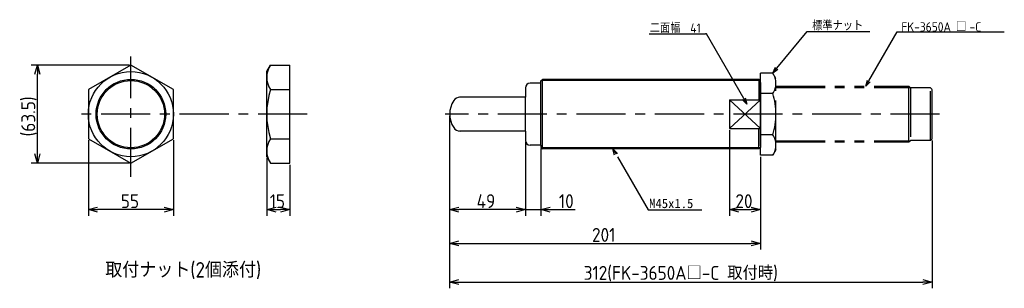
# Model space of a CAD drawing. Extents: x -94 to 542, y 76 to 250.
import ezdxf

# ---------------------------------------------------------------- set-up
doc = ezdxf.new("R2010")
doc.units = 0
doc.header["$PDMODE"] = 3
doc.header["$PDSIZE"] = 2
doc.linetypes.add('CENTER', pattern=[50.8, 31.75, -6.35, 6.35, -6.35])
doc.linetypes.add('PHANTOM', pattern=[63.5, 31.75, -6.35, 6.35, -6.35, 6.35, -6.35])
doc.layers.get('0').update_dxf_attribs({"linetype": 'CONTINUOUS'})
doc.layers.get('DEFPOINTS').update_dxf_attribs({"linetype": 'CONTINUOUS'})
for name, color, linetype in [('35-0-CON', 7, 'CONTINUOUS'), ('図形', 7, 'CONTINUOUS'), ('寸法_文字', 3, 'CONTINUOUS')]:
    doc.layers.add(name, color=color, linetype=linetype)
doc.layers.get('0').off()
doc.styles.add('DIMENSION', font='isocp.shx', dxfattribs={"bigfont": 'bigfont.shx'})
doc.dimstyles.get("Standard").update_dxf_attribs({"dimtxt": 0.18, "dimasz": 0.18, "dimexe": 0.18, "dimexo": 0.0625, "dimgap": 0.09, "dimtad": 0, "dimtih": 1, "dimtoh": 1, "dimzin": 0, "dimcen": 0.09, "dimazin": 3, "dimtfac": 1, "dimtofl": 0, "dimtmove": 0, "dimatfit": 3})

# ---------------------------------------------------------------- blocks, each defined once
blk = doc.blocks.new('_OPEN30')
at = {"color": 0, "linetype": 'BYBLOCK'}
for p, q in [((-1, 0.27), (0, 0)), ((0, 0), (-1, -0.27)), ((0, 0), (-1, 0))]:
    blk.add_line(p, q, dxfattribs=at)
blk = doc.blocks.new('*U80')
at = {"layer": '寸法_文字', "color": 3, "style": 'DIMENSION'}
blk.add_text('15', height=9, dxfattribs=at).set_placement((67.29, 127.84))
blk = doc.blocks.new('*D79')
at = {"layer": 'DEFPOINTS', "color": 0}
for p in [(65.38, 161.09), (80.38, 156.84), (80.38, 126.84)]:
    blk.add_point(p, dxfattribs=at)
at = {"layer": '寸法_文字', "color": 3}
for p, q in [((65.38, 160.09), (65.38, 122.84)), ((80.38, 155.84), (80.38, 122.84)), ((71.38, 126.84), (74.38, 126.84))]:
    blk.add_line(p, q, dxfattribs=at)
at = {"layer": '寸法_文字'}
blk.add_blockref('*U80', (0, 0), dxfattribs=at)
at = {"layer": '寸法_文字', "color": 3, "xscale": 6, "yscale": 6, "zscale": 6, "rotation": 180}
blk.add_blockref('_OPEN30', (65.38, 126.84), dxfattribs=at)
at = {"layer": '寸法_文字', "color": 3, "xscale": 6, "yscale": 6, "zscale": 6}
blk.add_blockref('_OPEN30', (80.38, 126.84), dxfattribs=at)
blk = doc.blocks.new('*U82')
at = {"layer": '寸法_文字', "color": 3, "style": 'DIMENSION'}
blk.add_text('55', height=9, dxfattribs=at).set_placement((-28.96, 127.84))
blk = doc.blocks.new('*D81')
at = {"layer": 'DEFPOINTS', "color": 0}
for p in [(-49.98, 172.72), (5.02, 172.72), (-49.98, 126.84)]:
    blk.add_point(p, dxfattribs=at)
at = {"layer": '寸法_文字', "color": 3}
for p, q in [((-49.98, 171.72), (-49.98, 122.84)), ((5.02, 171.72), (5.02, 122.84)), ((-0.98, 126.84), (-43.98, 126.84))]:
    blk.add_line(p, q, dxfattribs=at)
at = {"layer": '寸法_文字'}
blk.add_blockref('*U82', (0, 0), dxfattribs=at)
at = {"layer": '寸法_文字', "color": 3, "xscale": 6, "yscale": 6, "zscale": 6, "rotation": 180}
blk.add_blockref('_OPEN30', (-49.98, 126.84), dxfattribs=at)
at = {"layer": '寸法_文字', "color": 3, "xscale": 6, "yscale": 6, "zscale": 6}
blk.add_blockref('_OPEN30', (5.02, 126.84), dxfattribs=at)
blk = doc.blocks.new('*U84')
at = {"layer": '寸法_文字', "color": 3, "style": 'DIMENSION'}
blk.add_text('(63.5)', height=9, rotation=90, dxfattribs=at).set_placement((-84.36, 174.19))
blk = doc.blocks.new('*D83')
at = {"layer": 'DEFPOINTS', "color": 0}
for p in [(-82.91, 220.35), (-22.48, 220.35), (-22.48, 156.84)]:
    blk.add_point(p, dxfattribs=at)
at = {"layer": '寸法_文字', "color": 3}
for p, q in [((-23.48, 220.35), (-86.91, 220.35)), ((-82.91, 162.84), (-82.91, 214.35)), ((-23.48, 156.84), (-86.91, 156.84))]:
    blk.add_line(p, q, dxfattribs=at)
at = {"layer": '寸法_文字', "color": 3, "xscale": 6, "yscale": 6, "zscale": 6}
for p, rotation in [((-82.91, 220.35), 90), ((-82.91, 156.84), 270)]:
    blk.add_blockref('_OPEN30', p, dxfattribs=dict(at, rotation=rotation))
at = {"layer": '寸法_文字'}
blk.add_blockref('*U84', (0, 0), dxfattribs=at)
blk = doc.blocks.new('*U116')
at = {"layer": '寸法_文字', "style": 'DIMENSION'}
blk.add_text('取付ナット(2個添付)', height=9.9999, dxfattribs=at).set_placement((-39.06, 82.94))
blk = doc.blocks.new('*U101')
at = {"layer": '寸法_文字', "color": 3, "style": 'DIMENSION'}
blk.add_text('49', height=9, dxfattribs=at).set_placement((201.11, 127.84))
blk = doc.blocks.new('*D100')
at = {"layer": 'DEFPOINTS', "color": 0}
for p in [(183.68, 188.59), (232.68, 171.59), (183.68, 126.84)]:
    blk.add_point(p, dxfattribs=at)
at = {"layer": '寸法_文字', "color": 3}
for p, q in [((183.68, 187.59), (183.68, 122.84)), ((232.68, 170.59), (232.68, 122.84)), ((226.68, 126.84), (189.68, 126.84))]:
    blk.add_line(p, q, dxfattribs=at)
at = {"layer": '寸法_文字'}
blk.add_blockref('*U101', (0, 0), dxfattribs=at)
at = {"layer": '寸法_文字', "color": 3, "xscale": 6, "yscale": 6, "zscale": 6, "rotation": 180}
blk.add_blockref('_OPEN30', (183.68, 126.84), dxfattribs=at)
at = {"layer": '寸法_文字', "color": 3, "xscale": 6, "yscale": 6, "zscale": 6}
blk.add_blockref('_OPEN30', (232.68, 126.84), dxfattribs=at)
blk = doc.blocks.new('*U103')
at = {"layer": '寸法_文字', "color": 3, "style": 'DIMENSION'}
blk.add_text('10', height=9, dxfattribs=at).set_placement((254.33, 127.84))
blk = doc.blocks.new('*D102')
at = {"layer": 'DEFPOINTS', "color": 0}
for p in [(232.68, 171.59), (242.68, 167.09), (242.68, 126.84)]:
    blk.add_point(p, dxfattribs=at)
at = {"layer": '寸法_文字', "color": 3}
for p, q in [((232.68, 170.59), (232.68, 122.84)), ((242.68, 166.09), (242.68, 122.84)), ((226.68, 126.84), (220.68, 126.84)), ((232.68, 126.84), (242.68, 126.84)), ((248.68, 126.84), (264.79, 126.84))]:
    blk.add_line(p, q, dxfattribs=at)
at = {"layer": '寸法_文字'}
blk.add_blockref('*U103', (0, 0), dxfattribs=at)
at = {"layer": '寸法_文字', "color": 3, "xscale": 6, "yscale": 6, "zscale": 6}
blk.add_blockref('_OPEN30', (232.68, 126.84), dxfattribs=at)
at = {"layer": '寸法_文字', "color": 3, "xscale": 6, "yscale": 6, "zscale": 6, "rotation": 180}
blk.add_blockref('_OPEN30', (242.68, 126.84), dxfattribs=at)
blk = doc.blocks.new('*U105')
at = {"layer": '寸法_文字', "color": 3, "style": 'DIMENSION'}
blk.add_text('201', height=9, dxfattribs=at).set_placement((275.75, 106))
blk = doc.blocks.new('*D104')
at = {"layer": 'DEFPOINTS', "color": 0}
for p in [(183.68, 188.59), (384.68, 162.04), (384.68, 105)]:
    blk.add_point(p, dxfattribs=at)
at = {"layer": '寸法_文字', "color": 3}
for p, q in [((183.68, 187.59), (183.68, 101)), ((384.68, 161.04), (384.68, 101)), ((189.68, 105), (378.68, 105))]:
    blk.add_line(p, q, dxfattribs=at)
at = {"layer": '寸法_文字'}
blk.add_blockref('*U105', (0, 0), dxfattribs=at)
at = {"layer": '寸法_文字', "color": 3, "xscale": 6, "yscale": 6, "zscale": 6, "rotation": 180}
blk.add_blockref('_OPEN30', (183.68, 105), dxfattribs=at)
at = {"layer": '寸法_文字', "color": 3, "xscale": 6, "yscale": 6, "zscale": 6}
blk.add_blockref('_OPEN30', (384.68, 105), dxfattribs=at)
blk = doc.blocks.new('*U107')
at = {"layer": '寸法_文字', "color": 3, "style": 'DIMENSION'}
blk.add_text('20', height=9, dxfattribs=at).set_placement((368.49, 127.84))
blk = doc.blocks.new('*D106')
at = {"layer": 'DEFPOINTS', "color": 0}
for p in [(364.68, 179.32), (384.68, 162.04), (384.68, 126.84)]:
    blk.add_point(p, dxfattribs=at)
at = {"layer": '寸法_文字', "color": 3}
for p, q in [((364.68, 178.32), (364.68, 122.84)), ((384.68, 161.04), (384.68, 122.84)), ((370.68, 126.84), (378.68, 126.84))]:
    blk.add_line(p, q, dxfattribs=at)
at = {"layer": '寸法_文字'}
blk.add_blockref('*U107', (0, 0), dxfattribs=at)
at = {"layer": '寸法_文字', "color": 3, "xscale": 6, "yscale": 6, "zscale": 6, "rotation": 180}
blk.add_blockref('_OPEN30', (364.68, 126.84), dxfattribs=at)
at = {"layer": '寸法_文字', "color": 3, "xscale": 6, "yscale": 6, "zscale": 6}
blk.add_blockref('_OPEN30', (384.68, 126.84), dxfattribs=at)
blk = doc.blocks.new('*U109')
at = {"layer": '寸法_文字', "color": 3, "style": 'DIMENSION'}
blk.add_text('312(FK-3650A□-C 取付時)', height=9, dxfattribs=at).set_placement((270.36, 81.45))
blk = doc.blocks.new('*D108')
at = {"layer": 'DEFPOINTS', "color": 0}
for p in [(183.68, 188.59), (495.68, 172.59), (495.68, 80)]:
    blk.add_point(p, dxfattribs=at)
at = {"layer": '寸法_文字', "color": 3}
for p, q in [((183.68, 187.59), (183.68, 76)), ((495.68, 171.59), (495.68, 76)), ((189.68, 80), (489.68, 80))]:
    blk.add_line(p, q, dxfattribs=at)
at = {"layer": '寸法_文字'}
blk.add_blockref('*U109', (0, 0), dxfattribs=at)
at = {"layer": '寸法_文字', "color": 3, "xscale": 6, "yscale": 6, "zscale": 6, "rotation": 180}
blk.add_blockref('_OPEN30', (183.68, 80), dxfattribs=at)
at = {"layer": '寸法_文字', "color": 3, "xscale": 6, "yscale": 6, "zscale": 6}
blk.add_blockref('_OPEN30', (495.68, 80), dxfattribs=at)
blk = doc.blocks.new('*U118')
at = {"layer": '寸法_文字', "style": 'DIMENSION'}
for s, p in [('□', (511.2, 242.01)), ('FK-3650A', (475.77, 242.01)), ('-C', (519.92, 242.01))]:
    blk.add_text(s, height=6, dxfattribs=at).set_placement(p)
blk = doc.blocks.new('*U119')
at = {"layer": '寸法_文字', "style": 'DIMENSION'}
for s, p in [('二面幅', (313.1, 241.21)), ('41', (339.29, 241.21))]:
    blk.add_text(s, height=6, dxfattribs=at).set_placement(p)
blk = doc.blocks.new('*U120')
at = {"layer": '寸法_文字', "style": 'DIMENSION'}
blk.add_text('標準ナット', height=6, dxfattribs=at).set_placement((418.11, 242.74))
blk = doc.blocks.new('*U121')
at = {"layer": '寸法_文字', "linetype": 'BYBLOCK'}
blk.add_line((312.04, 126.66), (312.58, 126.66), dxfattribs=at)
for points in [[(292.27, 160.9), (312.04, 126.66)], [(312.58, 126.66), (346.71, 126.66)]]:
    blk.add_lwpolyline(points, dxfattribs=at)
at = {"layer": '寸法_文字', "color": 0, "xscale": 4, "yscale": 4, "zscale": 4, "rotation": 119.9999999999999}
blk.add_blockref('_OPEN30', (289.27, 166.09), dxfattribs=at)
at = {"layer": '寸法_文字'}
blk.add_text('M45x1.5', height=6, dxfattribs=at).set_placement((312.71, 127.86))

msp = doc.modelspace()

# ---------------------------------------------------------------- linework, layer by layer
at = {"layer": '35-0-CON'}
msp.add_line((384.684, 168.094), (384.684, 210.094), dxfattribs=at)
at = {"layer": '図形', "color": 3, "linetype": 'CENTER'}
for p, q in [((-22.477, 148.065), (-22.477, 225.858)), ((91.556, 188.594), (-56.591, 188.594)), ((500.579, 188.594), (180.684, 188.594))]:
    msp.add_line(p, q, dxfattribs=at)
at = {"layer": '図形', "color": 0}
for p, q in [((65.376, 216.094), (67.83, 220.344)), ((67.83, 220.344), (80.376, 220.344)), ((68.409, 220.348), (80.376, 220.348)), ((80.376, 210.344), (80.376, 220.348)), ((80.376, 156.844), (80.376, 220.344)), ((65.376, 161.094), (65.376, 216.094)), ((65.376, 210.344), (65.376, 215.094)), ((65.376, 162.094), (65.376, 211.094)), ((80.376, 156.84), (80.376, 210.344)), ((67.83, 204.469), (80.376, 204.469)), ((67.83, 172.719), (80.376, 172.719)), ((65.376, 161.094), (67.83, 156.844)), ((67.83, 156.844), (80.376, 156.844)), ((68.409, 156.84), (80.376, 156.84))]:
    msp.add_line(p, q, dxfattribs=at)
at = {"layer": '図形'}
for p, q in [((242.684, 210.094), (243.684, 211.094)), ((383.684, 211.094), (243.684, 211.094)), ((243.684, 166.094), (243.684, 211.094)), ((384.684, 210.094), (383.684, 211.094)), ((383.684, 211.094), (383.684, 197.868)), ((232.684, 205.594), (232.684, 199.594)), ((242.684, 208.594), (235.684, 208.594)), ((242.684, 208.594), (242.684, 210.094)), ((242.684, 168.594), (242.684, 208.594)), ((384.684, 209.094), (384.684, 167.094)), ((232.324, 199.594), (189.964, 199.594)), ((232.684, 177.594), (232.684, 199.594)), ((364.684, 197.868), (364.684, 179.321)), ((364.684, 197.868), (384.684, 197.868)), ((364.684, 179.321), (384.684, 179.321)), ((383.684, 166.094), (383.684, 179.321)), ((232.684, 177.594), (189.964, 177.594)), ((232.684, 177.594), (232.684, 171.594)), ((242.684, 168.594), (235.684, 168.594)), ((242.684, 168.594), (242.684, 167.094)), ((242.684, 167.094), (243.684, 166.094)), ((383.684, 166.094), (243.684, 166.094)), ((384.684, 167.094), (383.684, 166.094))]:
    msp.add_line(p, q, dxfattribs=at)
at = {"layer": '図形', "color": 3}
for p, q in [((384.434, 210.344), (242.934, 210.344)), ((384.684, 179.321), (364.684, 197.868)), ((364.684, 179.321), (384.684, 197.868)), ((384.434, 166.844), (242.934, 166.844))]:
    msp.add_line(p, q, dxfattribs=at)
at = {"layer": '図形', "color": 5, "linetype": 'PHANTOM'}
for p, q in [((392.629, 215.152), (384.684, 215.152)), ((384.684, 210.094), (384.684, 215.152)), ((394.684, 211.594), (392.629, 215.152)), ((394.684, 165.594), (394.684, 211.594)), ((394.684, 206.594), (480.684, 206.594)), ((394.684, 205.844), (481.434, 205.844)), ((481.684, 205.594), (480.684, 206.594)), ((480.684, 205.594), (480.684, 206.594)), ((480.684, 188.594), (480.684, 205.594)), ((481.684, 205.594), (481.684, 171.594)), ((494.684, 205.594), (481.684, 205.594)), ((494.684, 171.594), (494.684, 205.594)), ((494.684, 205.594), (495.684, 204.594)), ((495.684, 172.594), (495.684, 204.594)), ((392.63, 201.873), (384.684, 201.873)), ((480.684, 171.594), (480.684, 188.594)), ((392.63, 175.315), (384.684, 175.315)), ((495.684, 172.594), (494.684, 171.594)), ((384.684, 162.036), (384.684, 167.094)), ((394.684, 165.594), (392.63, 162.036)), ((394.684, 171.344), (481.434, 171.344)), ((394.684, 170.594), (480.684, 170.594)), ((480.684, 170.594), (481.684, 171.594)), ((480.684, 171.594), (480.684, 170.594)), ((494.684, 171.594), (481.684, 171.594)), ((392.63, 162.036), (384.684, 162.036))]:
    msp.add_line(p, q, dxfattribs=at)
at = {"layer": '図形'}
msp.add_lwpolyline([(-49.977, 172.717), (-22.477, 156.84), (5.023, 172.717), (5.023, 204.471), (-22.477, 220.348), (-49.977, 204.471)], close=True, dxfattribs=at)
for radius in [27.5, 21.75]:
    msp.add_circle((-22.477, 188.594), radius, dxfattribs=at)
at = {"layer": '図形', "color": 3}
msp.add_circle((-22.477, 188.594), 22.5, dxfattribs=at)
at = {"layer": '図形', "color": 0}
for centre, radius, start, end in [((79.441, 212.407), 14.065, 145.64385, 214.35615), ((117.974, 188.594), 52.598, 162.433119, 197.566881), ((79.458, 164.782), 14.079, 145.681866, 214.318134)]:
    msp.add_arc(centre, radius, start, end, dxfattribs=at)
at = {"layer": '図形', "color": 5, "linetype": 'PHANTOM'}
for centre, radius, start, end in [((382.927, 208.513), 11.757, 325.61578, 34.38422), ((350.738, 188.594), 43.946, 342.41206, 17.58794), ((382.927, 168.676), 11.757, 325.61574, 34.38424)]:
    msp.add_arc(centre, radius, start, end, dxfattribs=at)
at = {"layer": '図形'}
for centre, radius, start, end in [((235.684, 205.594), 3, 90, 180), ((190.464, 194.594), 5, 90, 146.944195), ((199.684, 188.594), 16, 146.944274, 213.05573), ((190.464, 182.594), 5, 213.05581, 270), ((235.684, 171.594), 3, 180, 270)]:
    msp.add_arc(centre, radius, start, end, dxfattribs=at)
at = {"layer": '寸法_文字', "linetype": 'BYBLOCK'}
for p, q in [((349.727, 240.422), (349.187, 240.422)), ((414.812, 241.919), (415.352, 241.919)), ((473.127, 241.869), (473.667, 241.869))]:
    msp.add_line(p, q, dxfattribs=at)
for points in [[(312.653, 240.422), (349.187, 240.422)], [(373.867, 198.61), (349.727, 240.422)], [(395.182, 218.232), (414.812, 241.919)], [(415.352, 241.919), (455.443, 241.919)], [(454.762, 210.058), (473.127, 241.869)], [(473.667, 241.869), (542.395, 241.869)]]:
    msp.add_lwpolyline(points, dxfattribs=at)

# ---------------------------------------------------------------- block references
at = {"layer": '寸法_文字'}
for name in ['*U120', '*U118', '*U119', '*U121', '*U116']:
    msp.add_blockref(name, (0, 0), dxfattribs=at)
at = {"layer": '寸法_文字', "color": 3, "xscale": 4, "yscale": 4, "zscale": 4}
for p, rotation in [((392.63, 215.152), 230.350051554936), ((452.762, 206.594), 239.9999999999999), ((375.867, 195.146), 300)]:
    msp.add_blockref('_OPEN30', p, dxfattribs=dict(at, rotation=rotation))

# ---------------------------------------------------------------- dimensions: what is measured, and where the dimension line sits
at = {"layer": '寸法_文字'}
dim = msp.add_linear_dim(base=(-82.908, 220.348), p1=(-22.477, 156.84), p2=(-22.477, 220.348), angle=90, dimstyle='Standard', override={"dimscale": 2, "dimdec": 1, "dimpost": '(<>)'}, dxfattribs=at)
dim.commit()
dim.dimension.update_dxf_attribs({"geometry": '*D83', "text_midpoint": (-88.858, 188.594)})
for base, p1, p2, override, picture, middle in [((183.684, 126.84), (232.684, 171.594), (183.684, 188.594), {"dimscale": 2}, '*D100', (208.184, 132.34)), ((384.684, 105), (183.684, 188.594), (384.684, 162.036), {"dimscale": 2}, '*D104', (284.184, 110.501)), ((495.684, 80), (183.684, 188.594), (495.684, 172.594), {"dimscale": 2, "dimpost": '(FK-3650A□-C 取付時)'}, '*D108', (339.684, 85.95)), ((384.684, 126.84), (364.684, 179.321), (384.684, 162.036), {"dimscale": 2}, '*D106', (374.684, 132.341)), ((-49.977, 126.84), (5.023, 172.717), (-49.977, 172.717), {"dimscale": 2}, '*D81', (-22.477, 132.34)), ((242.684, 126.84), (232.684, 171.594), (242.684, 167.094), {"dimscale": 2}, '*D102', (259.737, 132.34)), ((80.376, 126.84), (65.376, 161.094), (80.376, 156.84), {"dimscale": 2}, '*D79', (72.876, 132.34))]:
    dim = msp.add_linear_dim(base=base, p1=p1, p2=p2, dimstyle='Standard', override=override, dxfattribs=at)
    dim.commit()
    dim.dimension.update_dxf_attribs({"geometry": picture, "text_midpoint": middle})

doc.saveas('drawing.dxf')
